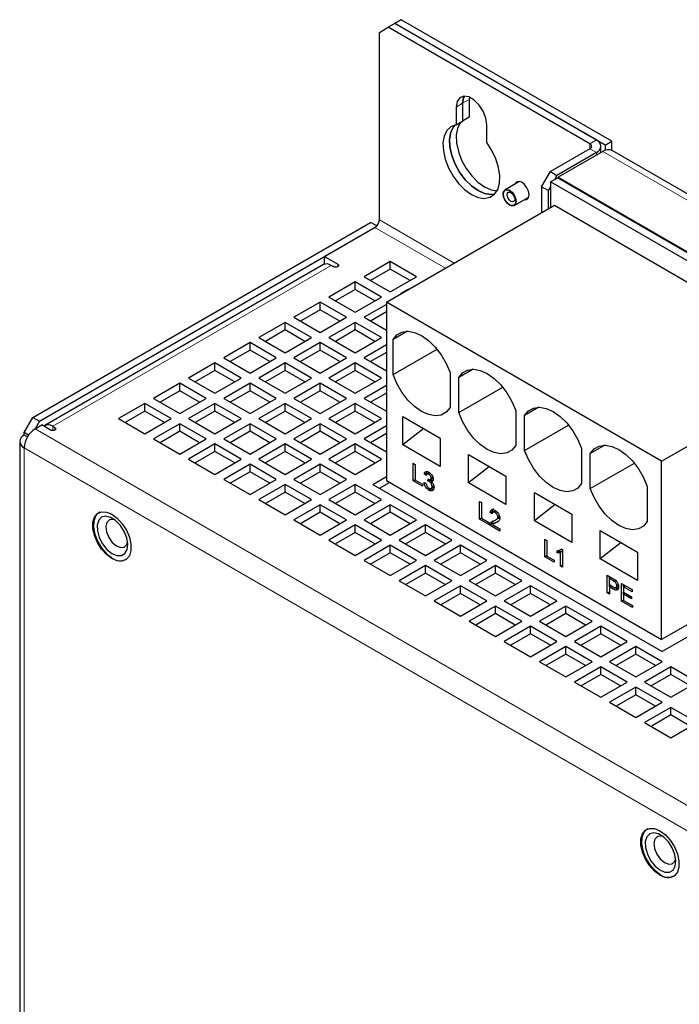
# Model space of a CAD drawing. Header units: millimetres. Extents: x 5 to 418, y 2 to 292.
# Tile 11 of 14: x 266 to 295, y 173 to 215. Entities that reach past the tile are written whole.
import ezdxf

# ---------------------------------------------------------------- set-up
doc = ezdxf.new("R2010")
doc.units = ezdxf.units.MM

msp = doc.modelspace()

# ---------------------------------------------------------------- linework, layer by layer
at = {"color": 7, "linetype": 'Continuous', "lineweight": 25}
for p, q in [((281.863, 214.3411), (282.2401, 214.5589)), ((282.5229, 214.7222), (282.2401, 214.5589)), ((290.9139, 209.5516), (282.2401, 214.5589)), ((282.8058, 214.8854), (282.5229, 214.7222)), ((291.5739, 209.4972), (282.5229, 214.7222)), ((291.1968, 209.7149), (282.5229, 214.7222)), ((291.8568, 209.6604), (282.8058, 214.8854)), ((281.863, 206.2846), (281.863, 214.3411)), ((285.4457, 211.293), (285.4457, 210.5259)), ((285.7345, 211.5549), (285.7285, 211.4562)), ((285.7285, 211.4562), (285.7285, 210.6892)), ((285.1628, 211.1297), (285.1628, 210.3626)), ((285.1628, 210.3626), (285.4457, 210.5259)), ((285.7285, 210.6892), (285.4457, 210.5259)), ((286.4827, 209.6006), (286.4827, 210.3677)), ((291.5739, 209.4972), (291.8568, 209.6604)), ((291.5739, 209.4972), (291.5739, 209.2703)), ((291.8568, 209.2764), (291.8568, 209.6604)), ((290.9139, 209.3339), (289.2169, 208.3542)), ((291.1968, 209.1706), (289.4997, 208.1909)), ((291.4796, 209.225), (289.5563, 208.1147)), ((291.3921, 209.1745), (291.3921, 209.4427)), ((304.1361, 202.1891), (291.8796, 209.2646)), ((288.8398, 207.701), (289.2169, 208.3542)), ((289.2169, 208.3542), (289.4997, 208.1909)), ((287.8932, 207.9347), (287.2688, 207.5743)), ((289.2169, 207.9188), (289.5186, 208.0929)), ((289.2169, 207.9188), (289.2169, 206.8081)), ((301.4734, 200.8432), (289.2169, 207.9188)), ((289.4997, 208.1909), (289.4055, 208.0276)), ((301.7751, 201.0174), (289.5186, 208.0929)), ((289.5563, 208.1147), (301.8128, 201.0392)), ((289.5563, 208.1147), (289.5563, 208.0712)), ((289.1226, 207.5377), (288.8398, 207.701)), ((288.8398, 207.701), (288.8398, 206.5904)), ((289.2169, 207.701), (289.1226, 207.5377)), ((289.1226, 207.5377), (289.1226, 206.7537)), ((287.6621, 206.893), (288.2865, 207.2535)), ((282.1675, 202.7386), (289.3894, 206.9077)), ((289.3894, 206.9077), (301.2217, 200.0771)), ((266.9664, 197.794), (281.4857, 206.1758)), ((281.752, 206.022), (281.4857, 206.1758)), ((267.2493, 197.6307), (281.6829, 205.9631)), ((281.6744, 205.958), (279.506, 204.7061)), ((279.506, 204.7061), (280.0716, 204.3796)), ((279.506, 204.3796), (279.506, 204.7061)), ((282.3344, 204.4884), (281.203, 203.8353)), ((283.4658, 203.8353), (282.3344, 204.4884)), ((282.3344, 204.1618), (282.3344, 204.4884)), ((279.4555, 204.3582), (267.4818, 197.4459)), ((279.8831, 204.2707), (279.7888, 204.3251)), ((282.3344, 204.1618), (281.4859, 203.672)), ((283.1829, 203.672), (282.3344, 204.1618)), ((280.8259, 203.6176), (279.6945, 202.9645)), ((281.9573, 202.9645), (280.8259, 203.6176)), ((280.8259, 203.291), (280.8259, 203.6176)), ((281.203, 203.8353), (282.3344, 203.1822)), ((282.3344, 203.1822), (283.4658, 203.8353)), ((280.8259, 203.291), (279.9774, 202.8012)), ((281.6744, 202.8012), (280.8259, 203.291)), ((282.8058, 203.1278), (283.1075, 203.3019)), ((283.1254, 203.2916), (283.1075, 203.3019)), ((279.3174, 202.7468), (278.186, 202.0936)), ((280.4488, 202.0936), (279.3174, 202.7468)), ((279.3174, 202.4201), (279.3174, 202.7468)), ((279.6945, 202.9645), (280.8259, 202.3113)), ((280.8259, 202.3113), (281.9573, 202.9645)), ((282.1675, 202.7386), (282.1675, 195.074)), ((293.9997, 195.908), (282.1675, 202.7386)), ((282.8237, 203.1174), (282.8058, 203.1278)), ((282.8058, 203.1278), (282.8058, 203.1071)), ((279.3174, 202.4201), (278.4689, 201.9303)), ((280.1659, 201.9303), (279.3174, 202.4201)), ((282.1675, 202.6504), (281.203, 202.0936)), ((282.1675, 202.3238), (281.4859, 201.9303)), ((277.8089, 201.8759), (276.6775, 201.2228)), ((278.9403, 201.2228), (277.8089, 201.8759)), ((277.8089, 201.5493), (277.8089, 201.8759)), ((278.186, 202.0936), (279.3174, 201.4405)), ((279.3174, 201.4405), (280.4488, 202.0936)), ((280.8259, 201.8759), (279.6945, 201.2228)), ((281.9573, 201.2228), (280.8259, 201.8759)), ((280.8259, 201.5493), (280.8259, 201.8759)), ((281.203, 202.0936), (282.1675, 201.5369)), ((277.8089, 201.5493), (276.9604, 201.0595)), ((278.6574, 201.0595), (277.8089, 201.5493)), ((280.8259, 201.5493), (279.9774, 201.0595)), ((281.6744, 201.0595), (280.8259, 201.5493)), ((283.0707, 201.497), (282.4503, 201.1389)), ((276.6775, 201.2228), (277.8089, 200.5697)), ((277.8089, 200.5697), (278.9403, 201.2228)), ((279.6945, 201.2228), (280.8259, 200.5697)), ((280.8259, 200.5697), (281.9573, 201.2228)), ((282.4503, 199.6316), (282.4503, 201.1389)), ((276.3004, 201.0051), (275.169, 200.352)), ((276.3004, 200.6785), (275.4519, 200.1887)), ((277.4318, 200.352), (276.3004, 201.0051)), ((276.3004, 200.6785), (276.3004, 201.0051)), ((277.1489, 200.1887), (276.3004, 200.6785)), ((279.3174, 201.0051), (278.186, 200.352)), ((279.3174, 200.6785), (278.4689, 200.1887)), ((280.4488, 200.352), (279.3174, 201.0051)), ((279.3174, 200.6785), (279.3174, 201.0051)), ((280.1659, 200.1887), (279.3174, 200.6785)), ((282.1675, 200.9087), (281.203, 200.352)), ((282.4503, 199.6316), (284.3435, 200.7244)), ((275.169, 200.352), (276.3004, 199.6988)), ((276.3004, 199.6988), (277.4318, 200.352)), ((278.186, 200.352), (279.3174, 199.6988)), ((279.3174, 199.6988), (280.4488, 200.352)), ((281.203, 200.352), (282.1675, 199.7952)), ((282.1675, 200.5821), (281.4859, 200.1887)), ((274.7919, 200.1343), (273.6605, 199.4811)), ((274.7919, 199.8076), (273.9434, 199.3178)), ((275.9233, 199.4811), (274.7919, 200.1343)), ((274.7919, 199.8076), (274.7919, 200.1343)), ((275.6404, 199.3178), (274.7919, 199.8076)), ((277.8089, 200.1343), (276.6775, 199.4811)), ((277.8089, 199.8076), (276.9604, 199.3178)), ((278.9403, 199.4811), (277.8089, 200.1343)), ((277.8089, 199.8076), (277.8089, 200.1343)), ((278.6574, 199.3178), (277.8089, 199.8076)), ((280.8259, 200.1343), (279.6945, 199.4811)), ((280.8259, 199.8076), (279.9774, 199.3178)), ((281.9573, 199.4811), (280.8259, 200.1343)), ((280.8259, 199.8076), (280.8259, 200.1343)), ((281.6744, 199.3178), (280.8259, 199.8076)), ((285.8991, 199.8642), (285.2788, 199.5061)), ((293.9997, 195.908), (301.2217, 200.0771)), ((273.6605, 199.4811), (274.7919, 198.828)), ((274.7919, 198.828), (275.9233, 199.4811)), ((276.6775, 199.4811), (277.8089, 198.828)), ((277.8089, 198.828), (278.9403, 199.4811)), ((279.6945, 199.4811), (280.8259, 198.828)), ((280.8259, 198.828), (281.9573, 199.4811)), ((284.9016, 199.7238), (284.9016, 198.2164)), ((285.2788, 197.9987), (285.2788, 199.5061)), ((273.2834, 199.2634), (272.1521, 198.6103)), ((273.2834, 198.9368), (272.4349, 198.447)), ((274.4148, 198.6103), (273.2834, 199.2634)), ((273.2834, 198.9368), (273.2834, 199.2634)), ((274.1319, 198.447), (273.2834, 198.9368)), ((276.3004, 199.2634), (275.169, 198.6103)), ((276.3004, 198.9368), (275.4519, 198.447)), ((277.4318, 198.6103), (276.3004, 199.2634)), ((276.3004, 198.9368), (276.3004, 199.2634)), ((277.1489, 198.447), (276.3004, 198.9368)), ((279.3174, 199.2634), (278.186, 198.6103)), ((279.3174, 198.9368), (278.4689, 198.447)), ((280.4488, 198.6103), (279.3174, 199.2634)), ((279.3174, 198.9368), (279.3174, 199.2634)), ((280.1659, 198.447), (279.3174, 198.9368)), ((282.1675, 199.1671), (281.203, 198.6103)), ((285.2788, 197.9987), (287.1719, 199.0916)), ((272.1521, 198.6103), (273.2834, 197.9572)), ((273.2834, 197.9572), (274.4148, 198.6103)), ((275.169, 198.6103), (276.3004, 197.9572)), ((276.3004, 197.9572), (277.4318, 198.6103)), ((278.186, 198.6103), (279.3174, 197.9572)), ((279.3174, 197.9572), (280.4488, 198.6103)), ((281.203, 198.6103), (282.1675, 198.0535)), ((282.1675, 198.8405), (281.4859, 198.447)), ((271.7749, 198.3926), (270.6436, 197.7395)), ((271.7749, 198.066), (270.9264, 197.5762)), ((272.9063, 197.7395), (271.7749, 198.3926)), ((271.7749, 198.066), (271.7749, 198.3926)), ((272.6234, 197.5762), (271.7749, 198.066)), ((274.7919, 198.3926), (273.6605, 197.7395)), ((274.7919, 198.066), (273.9434, 197.5762)), ((275.9233, 197.7395), (274.7919, 198.3926)), ((274.7919, 198.066), (274.7919, 198.3926)), ((275.6404, 197.5762), (274.7919, 198.066)), ((277.8089, 198.3926), (276.6775, 197.7395)), ((277.8089, 198.066), (276.9604, 197.5762)), ((278.9403, 197.7395), (277.8089, 198.3926)), ((277.8089, 198.066), (277.8089, 198.3926)), ((278.6574, 197.5762), (277.8089, 198.066)), ((280.8259, 198.3926), (279.6945, 197.7395)), ((280.8259, 198.066), (279.9774, 197.5762)), ((281.9573, 197.7395), (280.8259, 198.3926)), ((280.8259, 198.066), (280.8259, 198.3926)), ((281.6744, 197.5762), (280.8259, 198.066)), ((287.7301, 198.091), (287.7301, 196.5836)), ((288.7275, 198.2314), (288.1072, 197.8733)), ((266.5893, 197.1408), (266.9664, 197.794)), ((266.9664, 197.794), (267.2493, 197.6307)), ((270.6436, 197.7395), (271.7749, 197.0863)), ((271.7749, 197.0863), (272.9063, 197.7395)), ((273.6605, 197.7395), (274.7919, 197.0863)), ((274.7919, 197.0863), (275.9233, 197.7395)), ((276.6775, 197.7395), (277.8089, 197.0863)), ((277.8089, 197.0863), (278.9403, 197.7395)), ((279.6945, 197.7395), (280.8259, 197.0863)), ((280.8259, 197.0863), (281.9573, 197.7395)), ((282.8746, 197.8272), (284.4774, 196.9019)), ((282.8746, 196.6102), (282.8746, 197.8272)), ((288.1072, 196.3659), (288.1072, 197.8733)), ((267.2493, 197.6307), (267.0605, 197.3038)), ((267.0609, 197.304), (267.3437, 197.4673)), ((267.7208, 197.2496), (267.3437, 197.4673)), ((267.8151, 197.4129), (267.9094, 197.3585)), ((273.2834, 197.5217), (272.1521, 196.8686)), ((274.4148, 196.8686), (273.2834, 197.5217)), ((273.2834, 197.1951), (273.2834, 197.5217)), ((276.3004, 197.5217), (275.169, 196.8686)), ((277.4318, 196.8686), (276.3004, 197.5217)), ((276.3004, 197.1951), (276.3004, 197.5217)), ((279.3174, 197.5217), (278.186, 196.8686)), ((280.4488, 196.8686), (279.3174, 197.5217)), ((279.3174, 197.1951), (279.3174, 197.5217)), ((282.1675, 197.4254), (281.203, 196.8686)), ((283.7707, 197.3099), (282.8746, 196.6102)), ((288.1072, 196.3659), (290.0003, 197.4588)), ((266.778, 197.0319), (266.5893, 197.1408)), ((266.5893, 197.0319), (266.5893, 197.1408)), ((266.7275, 196.9521), (266.5893, 197.0319)), ((272.1521, 196.8686), (273.2834, 196.2155)), ((273.2834, 197.1951), (272.4349, 196.7053)), ((274.1319, 196.7053), (273.2834, 197.1951)), ((273.2834, 196.2155), (274.4148, 196.8686)), ((275.169, 196.8686), (276.3004, 196.2155)), ((276.3004, 197.1951), (275.4519, 196.7053)), ((277.1489, 196.7053), (276.3004, 197.1951)), ((276.3004, 196.2155), (277.4318, 196.8686)), ((278.186, 196.8686), (279.3174, 196.2155)), ((279.3174, 197.1951), (278.4689, 196.7053)), ((280.1659, 196.7053), (279.3174, 197.1951)), ((279.3174, 196.2155), (280.4488, 196.8686)), ((281.203, 196.8686), (282.1675, 196.3118)), ((282.1675, 197.0988), (281.4859, 196.7053)), ((284.4774, 196.9019), (284.4774, 195.6849)), ((266.394, 196.7598), (266.394, 122.7268)), ((266.5893, 196.4877), (266.5895, 196.4875)), ((274.7919, 196.6509), (273.6605, 195.9978)), ((275.9233, 195.9978), (274.7919, 196.6509)), ((274.7919, 196.3243), (274.7919, 196.6509)), ((277.8089, 196.6509), (276.6775, 195.9978)), ((278.9403, 195.9978), (277.8089, 196.6509)), ((277.8089, 196.3243), (277.8089, 196.6509)), ((280.8259, 196.6509), (279.6945, 195.9978)), ((281.9573, 195.9978), (280.8259, 196.6509)), ((280.8259, 196.3243), (280.8259, 196.6509)), ((284.4774, 195.6849), (282.8746, 196.6102)), ((290.5585, 196.4582), (290.5585, 194.9508)), ((291.5559, 196.5986), (290.9356, 196.2405)), ((273.6605, 195.9978), (274.7919, 195.3447)), ((274.7919, 196.3243), (273.9434, 195.8345)), ((275.6404, 195.8345), (274.7919, 196.3243)), ((274.7919, 195.3447), (275.9233, 195.9978)), ((276.6775, 195.9978), (277.8089, 195.3447)), ((277.8089, 196.3243), (276.9604, 195.8345)), ((278.6574, 195.8345), (277.8089, 196.3243)), ((277.8089, 195.3447), (278.9403, 195.9978)), ((279.6945, 195.9978), (280.8259, 195.3447)), ((280.8259, 196.3243), (279.9774, 195.8345)), ((281.6744, 195.8345), (280.8259, 196.3243)), ((280.8259, 195.3447), (281.9573, 195.9978)), ((285.703, 194.9773), (285.703, 196.1944)), ((285.703, 196.1944), (287.3058, 195.2691)), ((290.9356, 194.7331), (290.9356, 196.2405)), ((276.3004, 195.7801), (275.169, 195.127)), ((277.4318, 195.127), (276.3004, 195.7801)), ((276.3004, 195.4535), (276.3004, 195.7801)), ((279.3174, 195.7801), (278.186, 195.127)), ((280.4488, 195.127), (279.3174, 195.7801)), ((279.3174, 195.4535), (279.3174, 195.7801)), ((283.3163, 195.8262), (283.4093, 195.7724)), ((283.3163, 195.0641), (283.3163, 195.8262)), ((283.4093, 195.7724), (283.4093, 195.0983)), ((286.5991, 195.6771), (285.703, 194.9773)), ((290.9356, 194.7331), (292.8288, 195.826)), ((293.9997, 188.2434), (293.9997, 195.908)), ((275.169, 195.127), (276.3004, 194.4738)), ((276.3004, 195.4535), (275.4519, 194.9636)), ((277.1489, 194.9636), (276.3004, 195.4535)), ((276.3004, 194.4738), (277.4318, 195.127)), ((278.186, 195.127), (279.3174, 194.4738)), ((279.3174, 195.4535), (278.4689, 194.9636)), ((280.1659, 194.9636), (279.3174, 195.4535)), ((279.3174, 194.4738), (280.4488, 195.127)), ((281.5801, 194.9092), (282.1675, 195.2483)), ((283.3163, 195.0641), (283.4093, 195.1178)), ((283.4093, 195.0983), (283.7224, 194.9175)), ((283.7985, 195.3524), (283.8928, 195.4068)), ((283.8832, 195.2937), (283.7985, 195.3524)), ((283.9077, 195.4488), (283.8928, 195.4068)), ((283.8928, 195.4068), (283.9422, 195.3726)), ((284.0108, 195.4123), (283.9166, 195.3578)), ((283.9501, 195.0597), (283.9588, 195.1426)), ((283.9501, 195.0597), (284.0443, 195.1141)), ((283.9942, 195.3469), (284.0571, 195.3832)), ((284.0048, 195.0385), (284.0991, 195.0929)), ((284.0662, 195.1163), (284.1604, 195.1707)), ((284.0947, 195.1799), (284.1638, 195.2198)), ((284.0991, 195.0929), (284.1378, 195.0631)), ((287.3058, 195.2691), (287.3058, 194.0521)), ((277.8089, 194.9092), (276.6775, 194.2561)), ((278.9403, 194.2561), (277.8089, 194.9092)), ((277.8089, 194.5826), (277.8089, 194.9092)), ((280.8259, 194.9092), (279.6945, 194.2561)), ((281.9573, 194.2561), (280.8259, 194.9092)), ((280.8259, 194.5826), (280.8259, 194.9092)), ((281.5801, 194.9092), (294.0252, 187.7249)), ((281.863, 194.7459), (282.2994, 194.9979)), ((282.1675, 195.074), (293.9997, 188.2434)), ((283.7224, 194.8296), (283.3163, 195.0641)), ((283.7224, 194.9175), (283.7224, 194.8296)), ((283.7901, 194.9957), (283.8747, 194.9566)), ((283.9954, 194.6622), (284.0897, 194.7167)), ((284.0893, 195.0351), (284.1684, 195.0808)), ((284.091, 194.7363), (284.1853, 194.7907)), ((284.1285, 194.8252), (284.1987, 194.8657)), ((287.3058, 194.0521), (285.703, 194.9773)), ((293.3869, 194.8254), (293.3869, 193.318)), ((276.6775, 194.2561), (277.8089, 193.603)), ((277.8089, 194.5826), (276.9604, 194.0928)), ((278.6574, 194.0928), (277.8089, 194.5826)), ((277.8089, 193.603), (278.9403, 194.2561)), ((279.6945, 194.2561), (280.8259, 193.603)), ((280.8259, 194.5826), (279.9774, 194.0928)), ((281.6744, 194.0928), (280.8259, 194.5826)), ((280.8259, 193.603), (281.9573, 194.2561)), ((288.5315, 193.3445), (288.5315, 194.5615)), ((288.5315, 194.5615), (290.1342, 193.6363)), ((279.3174, 194.0384), (278.186, 193.3853)), ((280.4488, 193.3853), (279.3174, 194.0384)), ((279.3174, 193.7118), (279.3174, 194.0384)), ((282.3344, 194.0384), (281.203, 193.3853)), ((283.4658, 193.3853), (282.3344, 194.0384)), ((282.3344, 193.7118), (282.3344, 194.0384)), ((286.1626, 194.183), (286.2557, 194.1293)), ((286.1626, 193.4209), (286.1626, 194.183)), ((286.2557, 194.1293), (286.2557, 193.4551)), ((289.4275, 194.0443), (288.5315, 193.3445)), ((269.8277, 193.7122), (269.8039, 193.6984)), ((279.3174, 193.7118), (278.4689, 193.222)), ((280.1659, 193.222), (279.3174, 193.7118)), ((282.3344, 193.7118), (281.4859, 193.222)), ((283.1829, 193.222), (282.3344, 193.7118)), ((286.1626, 193.4209), (286.2557, 193.4746)), ((286.5688, 193.1864), (286.1626, 193.4209)), ((286.2557, 193.4551), (286.5688, 193.2744)), ((286.628, 193.6994), (286.7223, 193.7538)), ((286.7126, 193.6408), (286.628, 193.6994)), ((286.759, 193.7284), (286.7223, 193.7538)), ((286.8398, 193.7751), (286.7455, 193.7206)), ((286.8377, 193.7054), (286.9025, 193.7428)), ((286.8875, 193.4), (286.9818, 193.4545)), ((286.958, 193.5126), (287.0523, 193.567)), ((290.1342, 193.6363), (290.1342, 192.4193)), ((278.186, 193.3853), (279.3174, 192.7322)), ((279.3174, 192.7322), (280.4488, 193.3853)), ((280.8259, 193.1676), (279.6945, 192.5144)), ((281.9573, 192.5144), (280.8259, 193.1676)), ((280.8259, 192.841), (280.8259, 193.1676)), ((281.203, 193.3853), (282.3344, 192.7322)), ((282.3344, 192.7322), (283.4658, 193.3853)), ((283.8429, 193.1676), (282.7115, 192.5144)), ((284.9743, 192.5144), (283.8429, 193.1676)), ((283.8429, 192.841), (283.8429, 193.1676)), ((286.5688, 193.2744), (286.5688, 193.1864)), ((286.6195, 193.1571), (286.7138, 193.2116)), ((287.051, 192.908), (286.6195, 193.1571)), ((286.6284, 193.2198), (286.7227, 193.2742)), ((286.7374, 193.198), (286.7138, 193.2116)), ((286.7227, 193.2742), (286.7661, 193.3433)), ((286.7282, 193.1921), (287.051, 193.0057)), ((286.8693, 193.279), (286.775, 193.2245)), ((286.9538, 193.3121), (286.8595, 193.2577)), ((287.051, 193.0057), (287.051, 192.908)), ((290.1342, 192.4193), (288.5315, 193.3445)), ((303.6419, 193.2764), (294.0252, 187.7249)), ((280.8259, 192.841), (279.9774, 192.3511)), ((281.6744, 192.3511), (280.8259, 192.841)), ((283.8429, 192.841), (282.9944, 192.3511)), ((284.6914, 192.3511), (283.8429, 192.841)), ((288.9725, 192.5609), (289.0656, 192.5072)), ((288.9725, 191.7988), (288.9725, 192.5609)), ((291.3599, 192.9287), (292.9627, 192.0035)), ((291.3599, 191.7117), (291.3599, 192.9287)), ((279.6945, 192.5144), (280.8259, 191.8613)), ((280.8259, 191.8613), (281.9573, 192.5144)), ((282.3344, 192.2967), (281.203, 191.6436)), ((283.4658, 191.6436), (282.3344, 192.2967)), ((282.3344, 191.9701), (282.3344, 192.2967)), ((282.7115, 192.5144), (283.8429, 191.8613)), ((283.8429, 191.8613), (284.9743, 192.5144)), ((285.3514, 192.2967), (284.22, 191.6436)), ((286.4827, 191.6436), (285.3514, 192.2967)), ((285.3514, 191.9701), (285.3514, 192.2967)), ((289.0656, 192.5072), (289.0656, 191.833)), ((289.6194, 192.0862), (289.7071, 192.1368)), ((289.688, 192.1478), (289.7425, 192.1164)), ((292.2559, 192.4114), (291.3599, 191.7117)), ((301.2217, 192.4125), (293.9997, 188.2434)), ((282.3344, 191.9701), (281.4859, 191.4803)), ((283.1829, 191.4803), (282.3344, 191.9701)), ((285.3514, 191.9701), (284.5029, 191.4803)), ((286.1999, 191.4803), (285.3514, 191.9701)), ((288.9725, 191.7988), (289.0656, 191.8525)), ((289.3787, 191.5643), (288.9725, 191.7988)), ((289.0656, 191.833), (289.3787, 191.6523)), ((289.5056, 191.9726), (289.5056, 192.0626)), ((289.5056, 191.9726), (289.5998, 192.027)), ((289.5998, 192.0795), (289.5998, 192.027)), ((289.6579, 191.997), (289.7425, 192.0459)), ((289.6579, 191.4031), (289.6579, 191.997)), ((289.7425, 192.1164), (289.7425, 191.3543)), ((292.9627, 190.7864), (291.3599, 191.7117)), ((292.9627, 192.0035), (292.9627, 190.7864)), ((270.9665, 191.6846), (270.9903, 191.6983)), ((281.203, 191.6436), (282.3344, 190.9905)), ((282.3344, 190.9905), (283.4658, 191.6436)), ((283.8429, 191.4259), (282.7115, 190.7728)), ((284.9743, 190.7728), (283.8429, 191.4259)), ((283.8429, 191.0993), (283.8429, 191.4259)), ((284.22, 191.6436), (285.3514, 190.9905)), ((285.3514, 190.9905), (286.4827, 191.6436)), ((286.8599, 191.4259), (285.7285, 190.7728)), ((287.9912, 190.7728), (286.8599, 191.4259)), ((286.8599, 191.0993), (286.8599, 191.4259)), ((289.3787, 191.6523), (289.3787, 191.5643)), ((289.6579, 191.4031), (289.7425, 191.452)), ((289.7425, 191.3543), (289.6579, 191.4031)), ((283.8429, 191.0993), (282.9944, 190.6095)), ((284.6914, 190.6095), (283.8429, 191.0993)), ((286.8599, 191.0993), (286.0114, 190.6095)), ((287.7084, 190.6095), (286.8599, 191.0993)), ((291.6612, 191.0087), (291.9037, 190.8688)), ((291.6612, 190.2466), (291.6612, 191.0087)), ((291.7543, 190.8671), (291.8305, 190.911)), ((291.7543, 190.5935), (291.7543, 190.8671)), ((291.7543, 190.8671), (291.9119, 190.7761)), ((291.7555, 190.8678), (291.7555, 190.9543)), ((282.7115, 190.7728), (283.8429, 190.1197)), ((283.8429, 190.1197), (284.9743, 190.7728)), ((285.3514, 190.5551), (284.22, 189.9019)), ((286.4827, 189.9019), (285.3514, 190.5551)), ((285.3514, 190.2284), (285.3514, 190.5551)), ((285.7285, 190.7728), (286.8599, 190.1197)), ((286.8599, 190.1197), (287.9912, 190.7728)), ((288.3684, 190.5551), (287.237, 189.9019)), ((289.4997, 189.9019), (288.3684, 190.5551)), ((288.3684, 190.2284), (288.3684, 190.5551)), ((291.9135, 190.5016), (291.7543, 190.5935)), ((291.8305, 190.5495), (291.7543, 190.5055)), ((291.7543, 190.5055), (291.7543, 190.1929)), ((291.916, 190.4122), (291.7543, 190.5055)), ((291.7555, 190.5062), (291.7555, 190.5928)), ((292.0482, 190.7603), (291.9879, 190.7255)), ((292.0262, 190.4735), (292.1205, 190.528)), ((292.1369, 190.6021), (292.0589, 190.557)), ((292.2704, 190.657), (292.7358, 190.3884)), ((292.2704, 189.8949), (292.2704, 190.657)), ((292.3635, 190.5154), (292.4397, 190.5593)), ((292.3635, 190.5154), (292.3635, 190.2809)), ((292.7358, 190.3005), (292.3635, 190.5154)), ((292.3647, 190.5161), (292.3647, 190.6026)), ((285.3514, 190.2284), (284.5029, 189.7386)), ((286.1999, 189.7386), (285.3514, 190.2284)), ((288.3684, 190.2284), (287.5199, 189.7386)), ((289.2168, 189.7386), (288.3684, 190.2284)), ((291.6612, 190.2466), (291.7543, 190.3003)), ((291.7543, 190.1929), (291.6612, 190.2466)), ((292.3635, 190.2809), (292.7104, 190.0806)), ((292.3635, 190.1929), (292.4397, 190.2369)), ((292.7104, 189.9927), (292.3635, 190.1929)), ((292.3635, 190.1929), (292.3635, 189.9291)), ((292.3647, 190.1936), (292.3647, 190.2802)), ((292.7104, 190.0806), (292.7104, 189.9927)), ((292.7358, 190.3884), (292.7358, 190.3005)), ((284.22, 189.9019), (285.3514, 189.2488)), ((285.3514, 189.2488), (286.4827, 189.9019)), ((286.8599, 189.6842), (285.7285, 189.0311)), ((287.9912, 189.0311), (286.8599, 189.6842)), ((286.8599, 189.3576), (286.8599, 189.6842)), ((287.237, 189.9019), (288.3684, 189.2488)), ((288.3684, 189.2488), (289.4997, 189.9019)), ((289.8769, 189.6842), (288.7455, 189.0311)), ((291.0082, 189.0311), (289.8769, 189.6842)), ((289.8769, 189.3576), (289.8769, 189.6842)), ((292.2704, 189.8949), (292.3635, 189.9487)), ((292.7527, 189.6165), (292.2704, 189.8949)), ((292.3635, 189.9291), (292.7527, 189.7045)), ((292.7527, 189.7045), (292.7527, 189.6165)), ((286.8599, 189.3576), (286.0114, 188.8678)), ((287.7084, 188.8678), (286.8599, 189.3576)), ((289.8769, 189.3576), (289.0284, 188.8678)), ((290.7253, 188.8678), (289.8769, 189.3576)), ((285.7285, 189.0311), (286.8599, 188.378)), ((286.8599, 188.378), (287.9912, 189.0311)), ((288.3684, 188.8134), (287.237, 188.1603)), ((289.4997, 188.1603), (288.3684, 188.8134)), ((288.3684, 188.4868), (288.3684, 188.8134)), ((288.7455, 189.0311), (289.8769, 188.378)), ((289.8769, 188.378), (291.0082, 189.0311)), ((291.3854, 188.8134), (290.254, 188.1603)), ((292.5167, 188.1603), (291.3854, 188.8134)), ((291.3854, 188.4868), (291.3854, 188.8134)), ((288.3684, 188.4868), (287.5199, 187.997)), ((289.2168, 187.997), (288.3684, 188.4868)), ((291.3854, 188.4868), (290.5369, 187.997)), ((292.2338, 187.997), (291.3854, 188.4868)), ((287.237, 188.1603), (288.3684, 187.5071)), ((288.3684, 187.5071), (289.4997, 188.1603)), ((289.8769, 187.9426), (288.7455, 187.2894)), ((291.0082, 187.2894), (289.8769, 187.9426)), ((289.8769, 187.6159), (289.8769, 187.9426)), ((290.254, 188.1603), (291.3854, 187.5071)), ((291.3854, 187.5071), (292.5167, 188.1603)), ((292.8938, 187.9426), (291.7625, 187.2894)), ((294.0252, 187.2894), (292.8938, 187.9426)), ((292.8938, 187.6159), (292.8938, 187.9426)), ((289.8769, 187.6159), (289.0284, 187.1261)), ((290.7253, 187.1261), (289.8769, 187.6159)), ((292.8938, 187.6159), (292.0454, 187.1261)), ((293.7423, 187.1261), (292.8938, 187.6159)), ((288.7455, 187.2894), (289.8769, 186.6363)), ((289.8769, 186.6363), (291.0082, 187.2894)), ((291.3854, 187.0717), (290.254, 186.4186)), ((292.5167, 186.4186), (291.3854, 187.0717)), ((291.3854, 186.7451), (291.3854, 187.0717)), ((291.7625, 187.2894), (292.8938, 186.6363)), ((292.8938, 186.6363), (294.0252, 187.2894)), ((294.4023, 187.0717), (293.271, 186.4186)), ((295.5337, 186.4186), (294.4023, 187.0717)), ((294.4023, 186.7451), (294.4023, 187.0717)), ((291.3854, 186.7451), (290.5369, 186.2553)), ((292.2338, 186.2553), (291.3854, 186.7451)), ((294.4023, 186.7451), (293.5539, 186.2553)), ((295.2508, 186.2553), (294.4023, 186.7451)), ((290.254, 186.4186), (291.3854, 185.7655)), ((291.3854, 185.7655), (292.5167, 186.4186)), ((293.271, 186.4186), (294.4023, 185.7655)), ((294.4023, 185.7655), (295.5337, 186.4186)), ((292.8938, 186.2009), (291.7625, 185.5478)), ((292.8938, 185.8743), (292.0454, 185.3845)), ((294.0252, 185.5478), (292.8938, 186.2009)), ((292.8938, 185.8743), (292.8938, 186.2009)), ((293.7423, 185.3845), (292.8938, 185.8743)), ((291.7625, 185.5478), (292.8938, 184.8946)), ((292.8938, 184.8946), (294.0252, 185.5478)), ((294.4023, 185.3301), (293.271, 184.6769)), ((294.4023, 185.0034), (293.5539, 184.5136)), ((295.5337, 184.6769), (294.4023, 185.3301)), ((294.4023, 185.0034), (294.4023, 185.3301)), ((295.2508, 184.5136), (294.4023, 185.0034)), ((293.271, 184.6769), (294.4023, 184.0238)), ((294.4023, 184.0238), (295.5337, 184.6769)), ((293.3979, 180.1054), (293.3742, 180.0916)), ((294.5367, 178.0778), (294.5605, 178.0915))]:
    msp.add_line(p, q, dxfattribs=at)
at = {"color": 7, "linetype": 'Continuous', "lineweight": 18}
for p, q in [((285.1628, 211.1297), (285.4457, 211.293)), ((285.7285, 211.4562), (285.4457, 211.293)), ((290.9139, 209.5516), (291.1968, 209.7149)), ((290.9139, 209.5516), (290.9139, 209.3339)), ((290.9139, 209.3339), (291.1968, 209.1706)), ((291.1968, 209.1706), (291.1968, 209.0617)), ((291.4796, 209.225), (303.7362, 202.1495)), ((285.0865, 204.4237), (281.863, 206.2846)), ((284.7093, 204.206), (281.6744, 205.958)), ((279.7888, 204.3251), (267.8151, 197.4129)), ((280.0716, 204.2707), (280.0716, 204.3796)), ((298.1736, 179.3431), (267.0609, 197.304)), ((267.8151, 197.2271), (267.8151, 197.4129)), ((267.9094, 197.2496), (267.9094, 197.3585)), ((266.5895, 196.4878), (266.5893, 196.4877)), ((266.5893, 196.4877), (266.5893, 122.4546)), ((297.7022, 178.5266), (266.5895, 196.4875)), ((291.9842, 190.8179), (291.9119, 190.7761)), ((291.916, 190.4122), (292.0103, 190.4666))]:
    msp.add_line(p, q, dxfattribs=at)
at = {"color": 7, "linetype": 'Continuous', "lineweight": 25, "flags": 128}
for points in [[(286.4827, 210.3677), (286.4429, 210.6513), (286.3283, 210.9467), (286.1528, 211.2182), (285.9374, 211.4331), (285.7082, 211.5654), (285.4928, 211.5992), (285.3172, 211.5304), (285.2026, 211.3674), (285.1628, 211.1297)], [(285.5195, 211.6006), (285.4855, 211.5306), (285.4457, 211.293)], [(285.4457, 211.293), (285.4855, 211.5306), (285.5195, 211.6006)], [(285.1628, 210.3626), (284.9414, 210.2813), (284.768, 210.1187), (284.652, 209.8837), (284.5998, 209.5891), (284.6143, 209.2509), (284.6945, 208.8875), (284.8362, 208.5188), (285.0316, 208.1648), (285.2701, 207.8448), (285.5387, 207.5762), (285.8228, 207.3737), (286.1069, 207.2482), (286.3755, 207.2067), (286.614, 207.2513), (286.8094, 207.3797), (286.9511, 207.5848), (287.0313, 207.8556), (287.0457, 208.1771), (286.9935, 208.532), (286.8776, 208.9009), (286.7042, 209.2637), (286.4827, 209.6006)], [(285.1092, 210.3517), (285.0508, 210.282), (284.9349, 210.047), (284.8827, 209.7524), (284.8971, 209.4142), (284.9773, 209.0508), (285.119, 208.6821), (285.3144, 208.3281), (285.5529, 208.0081), (285.8215, 207.7395), (286.1056, 207.5369), (286.3897, 207.4115), (286.6583, 207.37), (286.8192, 207.3896)], [(286.8192, 207.3896), (286.6583, 207.37), (286.3897, 207.4115), (286.1056, 207.5369), (285.8215, 207.7395), (285.5529, 208.0081), (285.3144, 208.3281), (285.119, 208.6821), (284.9773, 209.0508), (284.8971, 209.4142), (284.8827, 209.7524), (284.9349, 210.047), (285.0508, 210.282), (285.1092, 210.3517)], [(285.3558, 210.474), (285.3337, 210.4453), (285.2177, 210.2103), (285.1655, 209.9157), (285.1799, 209.5775), (285.2602, 209.2141), (285.4018, 208.8454), (285.5973, 208.4914), (285.8358, 208.1714), (286.1044, 207.9028), (286.3885, 207.7002), (286.6725, 207.5748), (286.9248, 207.5333)], [(288.0893, 207.1396), (288.1103, 207.1365), (288.2112, 207.1561), (288.2787, 207.2337), (288.3024, 207.3576), (288.2787, 207.5087), (288.2112, 207.6642), (288.1103, 207.8004), (287.9912, 207.8965), (287.8722, 207.9378), (287.7712, 207.9182), (287.7038, 207.8406), (287.696, 207.8209)], [(287.2688, 207.1199), (287.2085, 207.2589), (287.1873, 207.394), (287.2084, 207.5048), (287.2687, 207.5742), (287.3589, 207.5918), (287.4653, 207.5548), (287.5717, 207.469), (287.662, 207.3473), (287.7223, 207.2083), (287.7435, 207.0732), (287.7224, 206.9625), (287.6621, 206.893), (287.5719, 206.8754), (287.4655, 206.9124), (287.3591, 206.9982), (287.2688, 207.1199)], [(287.2795, 207.1261), (287.2225, 207.2575), (287.2024, 207.3853), (287.2224, 207.49), (287.2794, 207.5556), (287.3647, 207.5723), (287.4653, 207.5373), (287.5659, 207.4562), (287.6513, 207.3411), (287.7083, 207.2097), (287.7284, 207.0819), (287.7084, 206.9772), (287.6514, 206.9116), (287.5661, 206.8949), (287.4655, 206.9299), (287.3649, 207.0111), (287.2795, 207.1261)], [(287.4054, 207.1988), (287.3696, 207.2813), (287.357, 207.3614), (287.3695, 207.4271), (287.4053, 207.4683), (287.4588, 207.4787), (287.5219, 207.4568), (287.5851, 207.4059), (287.6386, 207.3337), (287.6744, 207.2513), (287.687, 207.1711), (287.6744, 207.1054), (287.6387, 207.0642), (287.5852, 207.0538), (287.522, 207.0757), (287.4589, 207.1266), (287.4054, 207.1988)], [(280.0716, 204.3796), (280.1005, 204.3546), (280.1107, 204.3251), (280.1005, 204.2957), (280.0716, 204.2707), (280.0284, 204.254), (279.9774, 204.2482), (279.9263, 204.254), (279.8831, 204.2707)], [(282.4503, 201.1389), (282.6141, 201.3393), (282.8301, 201.4606), (283.0878, 201.4967), (283.3745, 201.4459), (283.676, 201.3108), (283.9775, 201.0978), (284.2642, 200.8176), (284.5219, 200.484), (284.7379, 200.1133), (284.9016, 199.7238)], [(285.2788, 199.5061), (285.4425, 199.7065), (285.6585, 199.8278), (285.9162, 199.8639), (286.2029, 199.8131), (286.5044, 199.6779), (286.8059, 199.465), (287.0926, 199.1848), (287.3503, 198.8512), (287.5663, 198.4805), (287.7301, 198.091)], [(284.9016, 198.2164), (284.7379, 198.016), (284.5219, 197.8948), (284.2642, 197.8586), (283.9775, 197.9094), (283.676, 198.0446), (283.3745, 198.2575), (283.0878, 198.5377), (282.8301, 198.8714), (282.6141, 199.2421), (282.4503, 199.6316)], [(288.1072, 197.8733), (288.2709, 198.0737), (288.487, 198.195), (288.7447, 198.2311), (289.0313, 198.1803), (289.3328, 198.0451), (289.6344, 197.8322), (289.921, 197.552), (290.1787, 197.2183), (290.3948, 196.8476), (290.5585, 196.4582)], [(287.7301, 196.5836), (287.5663, 196.3832), (287.3503, 196.2619), (287.0926, 196.2258), (286.8059, 196.2766), (286.5044, 196.4118), (286.2029, 196.6247), (285.9162, 196.9049), (285.6585, 197.2386), (285.4425, 197.6093), (285.2788, 197.9987)], [(267.9094, 197.3585), (267.9383, 197.3335), (267.9485, 197.304), (267.9383, 197.2746), (267.9094, 197.2496), (267.8662, 197.2329), (267.8151, 197.2271), (267.7641, 197.2329), (267.7208, 197.2496)], [(290.5585, 194.9508), (290.3948, 194.7504), (290.1787, 194.6291), (289.921, 194.593), (289.6344, 194.6438), (289.3328, 194.779), (289.0313, 194.9919), (288.7447, 195.2721), (288.487, 195.6058), (288.2709, 195.9765), (288.1072, 196.3659)], [(290.9356, 196.2405), (291.0994, 196.4409), (291.3154, 196.5622), (291.5731, 196.5983), (291.8598, 196.5475), (292.1613, 196.4123), (292.4628, 196.1994), (292.7495, 195.9192), (293.0071, 195.5855), (293.2232, 195.2148), (293.3869, 194.8254)], [(293.3869, 193.318), (293.2232, 193.1176), (293.0071, 192.9963), (292.7495, 192.9602), (292.4628, 193.011), (292.1613, 193.1462), (291.8598, 193.3591), (291.5731, 193.6393), (291.3154, 193.9729), (291.0994, 194.3436), (290.9356, 194.7331)], [(270.5931, 191.6292), (270.3607, 191.7247), (270.1283, 191.8975), (269.9147, 192.1334), (269.7373, 192.4135), (269.6103, 192.7148), (269.5442, 193.0132), (269.5442, 193.2843), (269.6103, 193.5063), (269.7373, 193.6611), (269.9147, 193.7363), (270.1283, 193.7256), (270.3607, 193.63), (270.5931, 193.4572), (270.8067, 193.2213), (270.9842, 192.9413), (271.1111, 192.6399), (271.1773, 192.3416), (271.1773, 192.0704), (271.1111, 191.8484), (270.9842, 191.6936), (270.8067, 191.6185), (270.5931, 191.6292)], [(269.8403, 193.717), (269.7877, 193.6885), (269.6528, 193.5456), (269.5773, 193.3335), (269.5672, 193.0693), (269.6234, 192.7746), (269.7412, 192.4731), (269.9113, 192.1893), (270.1198, 191.9462), (270.3498, 191.7635)], [(270.1442, 192.1212), (270.3567, 191.9466), (270.5724, 191.8527), (270.7677, 191.8497), (270.9216, 191.9379), (271.0174, 192.1078), (271.0447, 192.3409), (271.0005, 192.6121), (270.8896, 192.8918), (270.7241, 193.1499), (270.5218, 193.3583), (270.3048, 193.4944), (270.0965, 193.5435), (269.9194, 193.5003), (269.7928, 193.3695), (269.7305, 193.1651), (269.7391, 192.9095), (269.8177, 192.6303), (269.9578, 192.3576), (270.1442, 192.1212)], [(270.4876, 193.3853), (270.4123, 193.405), (270.2551, 193.3855), (270.1465, 193.2769), (270.1028, 193.0958), (270.1309, 192.8696), (270.2264, 192.633), (270.3748, 192.4218), (270.5534, 192.2683)], [(270.5534, 192.2683), (270.7352, 192.1957), (270.8924, 192.2153), (271.0011, 192.3239), (271.0372, 192.4332)], [(293.6985, 180.1188), (293.9309, 180.0232), (294.1634, 179.8504), (294.3769, 179.6145), (294.5544, 179.3345), (294.6813, 179.0331), (294.7475, 178.7348), (294.7475, 178.4636), (294.6813, 178.2416), (294.5544, 178.0868), (294.3769, 178.0117), (294.1634, 178.0224), (293.9309, 178.1179), (293.6985, 178.2907), (293.4849, 178.5266), (293.3075, 178.8067), (293.1805, 179.108), (293.1144, 179.4064), (293.1144, 179.6775), (293.1805, 179.8995), (293.3075, 180.0543), (293.4849, 180.1295), (293.6985, 180.1188)], [(293.4105, 180.1102), (293.3579, 180.0817), (293.223, 179.9388), (293.1475, 179.7267), (293.1374, 179.4625), (293.1936, 179.1678), (293.3115, 178.8663), (293.4815, 178.5825), (293.69, 178.3394), (293.92, 178.1567)], [(293.7144, 178.5144), (293.927, 178.3398), (294.1426, 178.2459), (294.338, 178.2429), (294.4919, 178.3311), (294.5876, 178.501), (294.6149, 178.7341), (294.5707, 179.0053), (294.4598, 179.285), (294.2943, 179.5431), (294.0921, 179.7515), (293.875, 179.8876), (293.6667, 179.9367), (293.4896, 179.8935), (293.3631, 179.7627), (293.3007, 179.5584), (293.3093, 179.3027), (293.3879, 179.0235), (293.528, 178.7508), (293.7144, 178.5144)], [(294.0578, 179.7785), (293.9826, 179.7982), (293.8254, 179.7787), (293.7167, 179.6701), (293.673, 179.4889), (293.7011, 179.2628), (293.7966, 179.0262), (293.945, 178.815), (294.1237, 178.6615)], [(294.1237, 178.6615), (294.3055, 178.5889), (294.4627, 178.6085), (294.5713, 178.7171), (294.6075, 178.8264)]]:
    msp.add_lwpolyline(points, dxfattribs=at)
at = {"color": 7, "linetype": 'Continuous', "lineweight": 25}
for centre, radius, start, end in [((290.8726, 209.4427), 0.1164, 290.78264, 69.21736), ((291.0935, 209.4427), 0.2911, 290.78411, 69.21589), ((291.714, 208.8979), 0.4024, 65.69393, 125.61733), ((281.4536, 206.3032), 0.4098, 302.60526, 357.39534), ((279.5935, 204.0526), 0.3353, 54.37801, 114.31163), ((267.613, 196.441), 1.0245, 122.60533, 177.39458), ((267.6266, 197.1655), 0.3111, 52.69278, 127.30964), ((266.6926, 196.7598), 0.2911, 110.78301, 249.21699), ((270.7143, 192.1834), 0.556, 229.03678, 301.00503), ((294.2845, 178.5766), 0.556, 229.03397, 301.00782)]:
    msp.add_arc(centre, radius, start, end, dxfattribs=at)
for points, knots in [([(283.7985, 195.3524), (283.8057, 195.3829), (283.8167, 195.4299), (283.8735, 195.4678), (283.9337, 195.466), (283.9705, 195.4471), (283.9916, 195.4363)], [0, 0, 0, 0, 0.3438932, 0.5292329, 0.7312667, 1, 1, 1, 1]), ([(283.9942, 195.3469), (283.9791, 195.3545), (283.9555, 195.3665), (283.9185, 195.3623), (283.8934, 195.3382), (283.8863, 195.3124), (283.8835, 195.2959), (283.8832, 195.2937)], [0, 0, 0, 0, 0.320253, 0.50107313, 0.67648861, 0.9574716, 1, 1, 1, 1]), ([(283.9588, 195.1426), (283.9598, 195.1419), (283.9618, 195.1405), (283.9658, 195.1377), (283.9689, 195.1358), (283.9709, 195.1345)], [0, 0, 0, 0, 0.2534318, 0.5052601, 1, 1, 1, 1]), ([(283.9709, 195.1345), (283.9917, 195.1246), (284.0213, 195.1106), (284.0619, 195.1123), (284.0833, 195.1265), (284.0935, 195.151), (284.0942, 195.1694), (284.0947, 195.1799)], [0, 0, 0, 0, 0.3937531, 0.5585775, 0.6808236, 0.8181459, 1, 1, 1, 1]), ([(283.9916, 195.4363), (284.0212, 195.415), (284.0733, 195.3775), (284.129, 195.3035), (284.1628, 195.2324), (284.1779, 195.1741), (284.179, 195.1425), (284.1793, 195.1342)], [0, 0, 0, 0, 0.29529217, 0.51735354, 0.74337923, 0.93249734, 1, 1, 1, 1]), ([(284.0947, 195.1799), (284.0936, 195.1938), (284.0913, 195.2235), (284.0738, 195.2637), (284.0499, 195.3007), (284.0231, 195.3284), (284.0024, 195.3416), (283.9942, 195.3469)], [0, 0, 0, 0, 0.2057383, 0.4375098, 0.6372027, 0.8564369, 1, 1, 1, 1]), ([(284.0443, 195.1141), (284.0488, 195.1129), (284.058, 195.1104), (284.0766, 195.1041), (284.09, 195.0975), (284.0991, 195.0929)], [0, 0, 0, 0, 0.23827558, 0.48354135, 1, 1, 1, 1]), ([(284.1793, 195.1342), (284.1782, 195.1174), (284.1762, 195.0853), (284.1492, 195.0457), (284.1148, 195.0347), (284.0957, 195.035), (284.0893, 195.0351)], [0, 0, 0, 0, 0.3280568, 0.6251002, 0.8731175, 1, 1, 1, 1]), ([(283.9954, 194.6622), (283.9688, 194.6804), (283.9176, 194.7154), (283.8605, 194.7889), (283.8182, 194.868), (283.7964, 194.939), (283.7916, 194.982), (283.7901, 194.9957)], [0, 0, 0, 0, 0.2368631, 0.4559951, 0.6799968, 0.8981689, 1, 1, 1, 1]), ([(283.8747, 194.9566), (283.8804, 194.9287), (283.8893, 194.885), (283.9145, 194.8296), (283.9441, 194.7891), (283.974, 194.7631), (283.9938, 194.7512), (283.9984, 194.7484)], [0, 0, 0, 0, 0.3396039, 0.5314913, 0.7236067, 0.9356497, 1, 1, 1, 1]), ([(284.0048, 195.0385), (284.0002, 195.041), (283.9912, 195.0458), (283.973, 195.0531), (283.9591, 195.0571), (283.9501, 195.0597)], [0, 0, 0, 0, 0.2659141, 0.5188691, 1, 1, 1, 1]), ([(284.2131, 194.7756), (284.2114, 194.7473), (284.2084, 194.6974), (284.1627, 194.6411), (284.0998, 194.6231), (284.0427, 194.6369), (284.0091, 194.6549), (283.9954, 194.6622)], [0, 0, 0, 0, 0.2625233, 0.4629432, 0.6391229, 0.8529707, 1, 1, 1, 1]), ([(283.9984, 194.7484), (284.0136, 194.7405), (284.0392, 194.7272), (284.0807, 194.7277), (284.1111, 194.7496), (284.1267, 194.7851), (284.1279, 194.8117), (284.1285, 194.8252)], [0, 0, 0, 0, 0.25647336, 0.4331672, 0.59762531, 0.79499707, 1, 1, 1, 1]), ([(284.1285, 194.8252), (284.1269, 194.8451), (284.1238, 194.8832), (284.1015, 194.9359), (284.072, 194.9821), (284.0387, 195.0169), (284.0141, 195.0326), (284.0048, 195.0385)], [0, 0, 0, 0, 0.2315792, 0.4441179, 0.6600169, 0.8711833, 1, 1, 1, 1]), ([(284.0893, 195.0351), (284.1106, 195.0143), (284.1488, 194.9772), (284.1856, 194.9105), (284.209, 194.8447), (284.2118, 194.7989), (284.2131, 194.7756)], [0, 0, 0, 0, 0.2997045, 0.5367111, 0.7650331, 1, 1, 1, 1]), ([(284.1907, 194.6846), (284.1705, 194.687), (284.1347, 194.6913), (284.1034, 194.709), (284.0897, 194.7167)], [0, 0, 0, 0, 0.56359749, 1, 1, 1, 1]), ([(286.628, 193.6994), (286.6322, 193.7318), (286.6384, 193.7805), (286.6882, 193.8272), (286.7491, 193.8331), (286.7992, 193.8143), (286.8307, 193.7971), (286.8395, 193.7922)], [0, 0, 0, 0, 0.3161428, 0.4753592, 0.6401151, 0.8992501, 1, 1, 1, 1]), ([(286.7223, 193.7538), (286.7258, 193.7874), (286.731, 193.8363), (286.7688, 193.8645), (286.7807, 193.8733)], [0, 0, 0, 0, 0.6874862, 1, 1, 1, 1]), ([(286.8377, 193.7054), (286.8225, 193.7133), (286.7972, 193.7265), (286.7568, 193.7287), (286.7277, 193.7102), (286.7143, 193.6775), (286.7132, 193.6539), (286.7126, 193.6408)], [0, 0, 0, 0, 0.2726145, 0.4548257, 0.6219915, 0.789263, 1, 1, 1, 1]), ([(286.7806, 193.3492), (286.8043, 193.3591), (286.8523, 193.379), (286.9131, 193.4119), (286.9525, 193.4606), (286.9561, 193.4949), (286.958, 193.5126)], [0, 0, 0, 0, 0.3003763, 0.6061625, 0.7971487, 1, 1, 1, 1]), ([(286.958, 193.5126), (286.9567, 193.5279), (286.954, 193.5604), (286.9341, 193.6054), (286.907, 193.6474), (286.8747, 193.6815), (286.8491, 193.698), (286.8377, 193.7054)], [0, 0, 0, 0, 0.1937945, 0.4110454, 0.6148244, 0.8277525, 1, 1, 1, 1]), ([(286.8395, 193.7922), (286.8726, 193.7695), (286.9292, 193.7307), (286.9872, 193.652), (287.0245, 193.5768), (287.0412, 193.5121), (287.0423, 193.4749), (287.0426, 193.4646)], [0, 0, 0, 0, 0.29772179, 0.5085016, 0.72149458, 0.9237604, 1, 1, 1, 1]), ([(287.0426, 193.4646), (287.0404, 193.4375), (287.0365, 193.3875), (286.9911, 193.325), (286.9288, 193.2865), (286.8827, 193.2673), (286.8595, 193.2577)], [0, 0, 0, 0, 0.26970243, 0.4966795, 0.74616596, 1, 1, 1, 1]), ([(286.9806, 193.4565), (286.9923, 193.4619), (287.009, 193.4698), (287.019, 193.4849), (287.0221, 193.4895)], [0, 0, 0, 0, 0.6976563, 1, 1, 1, 1]), ([(286.6195, 193.1571), (286.6195, 193.1628), (286.6195, 193.174), (286.6214, 193.1952), (286.6256, 193.2101), (286.6284, 193.2198)], [0, 0, 0, 0, 0.2691379, 0.5264279, 1, 1, 1, 1]), ([(286.6284, 193.2198), (286.6411, 193.2455), (286.6629, 193.2898), (286.7229, 193.3278), (286.7612, 193.342), (286.7806, 193.3492)], [0, 0, 0, 0, 0.406468, 0.6997503, 1, 1, 1, 1]), ([(286.7138, 193.2116), (286.7138, 193.2173), (286.7138, 193.2284), (286.7157, 193.2496), (286.7199, 193.2645), (286.7227, 193.2742)], [0, 0, 0, 0, 0.2691708, 0.526368, 1, 1, 1, 1]), ([(286.8595, 193.2577), (286.8474, 193.2531), (286.8232, 193.2439), (286.7766, 193.2275), (286.7472, 193.206), (286.7282, 193.1921)], [0, 0, 0, 0, 0.26335439, 0.52619358, 1, 1, 1, 1]), ([(289.5056, 192.0626), (289.5316, 192.0642), (289.5765, 192.0668), (289.6433, 192.0938), (289.6718, 192.1282), (289.688, 192.1478)], [0, 0, 0, 0, 0.3712453, 0.6419403, 1, 1, 1, 1]), ([(289.6579, 191.997), (289.6461, 191.9915), (289.6223, 191.9803), (289.5706, 191.9708), (289.5314, 191.9719), (289.5056, 191.9726)], [0, 0, 0, 0, 0.2482566, 0.5037757, 1, 1, 1, 1]), ([(289.5998, 192.027), (289.6141, 192.0261), (289.6419, 192.0243), (289.6942, 192.0289), (289.7296, 192.0427), (289.7521, 192.0514)], [0, 0, 0, 0, 0.27436, 0.5366605, 1, 1, 1, 1]), ([(291.9037, 190.8688), (291.9201, 190.859), (291.9449, 190.8443), (291.9776, 190.8232), (291.9935, 190.8112), (292.0015, 190.8051)], [0, 0, 0, 0, 0.48954403, 0.74037966, 1, 1, 1, 1]), ([(291.9119, 190.7761), (291.9183, 190.7723), (291.9311, 190.7648), (291.9572, 190.7491), (291.9755, 190.735), (291.9879, 190.7255)], [0, 0, 0, 0, 0.2430163, 0.4884727, 1, 1, 1, 1]), ([(292.0589, 190.557), (292.0582, 190.5411), (292.0571, 190.5147), (292.0411, 190.4809), (292.013, 190.466), (291.9673, 190.4724), (291.9362, 190.4893), (291.9135, 190.5016)], [0, 0, 0, 0, 0.2229419, 0.3701947, 0.5045814, 0.6375111, 1, 1, 1, 1]), ([(292.152, 190.5064), (292.1498, 190.4737), (292.1465, 190.4241), (292.1075, 190.3711), (292.0554, 190.3545), (291.9893, 190.3731), (291.943, 190.3978), (291.916, 190.4122)], [0, 0, 0, 0, 0.2794301, 0.4248191, 0.5402186, 0.7325485, 1, 1, 1, 1]), ([(291.9879, 190.7255), (291.9994, 190.713), (292.0217, 190.6889), (292.0429, 190.6451), (292.0566, 190.6013), (292.0582, 190.5714), (292.0589, 190.557)], [0, 0, 0, 0, 0.2698354, 0.5233203, 0.7700263, 1, 1, 1, 1]), ([(292.0015, 190.8051), (292.0242, 190.7855), (292.0651, 190.7501), (292.1079, 190.6845), (292.136, 190.6163), (292.1504, 190.556), (292.1516, 190.5182), (292.152, 190.5064)], [0, 0, 0, 0, 0.25894827, 0.46696617, 0.67199407, 0.89750049, 1, 1, 1, 1]), ([(292.135, 190.4191), (292.1209, 190.421), (292.0853, 190.4257), (292.0541, 190.4438), (292.0352, 190.4547)], [0, 0, 0, 0, 0.3965757, 1, 1, 1, 1])]:
    msp.add_open_spline(points, degree=3, knots=knots, dxfattribs=at)

doc.saveas('drawing.dxf')
